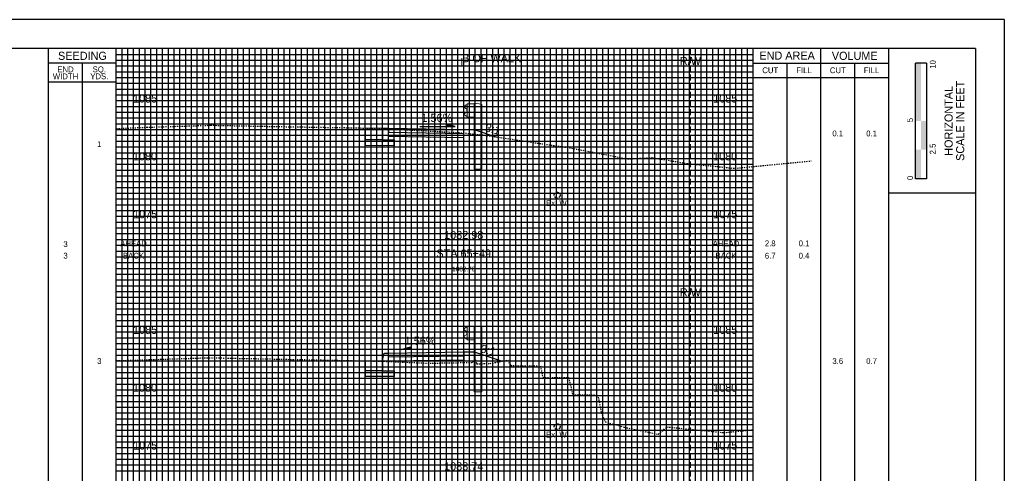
# Model space of a CAD drawing. Header units: feet. Extents: x 702 to 872, y 140 to 250.
# Tile 3 of 3: x 787 to 872, y 211 to 250. Entities that reach past the tile are written whole.
import ezdxf
from ezdxf.enums import TextEntityAlignment as Align

# ---------------------------------------------------------------- set-up
doc = ezdxf.new("R2010")
doc.units = ezdxf.units.FT
doc.header["$MEASUREMENT"] = 0
for name, pattern in [('CENTER2', [1.125, 0.75, -0.125, 0.125, -0.125]), ('DASHED', [0.75, 0.5, -0.25]), ('DASHED2', [0.375, 0.25, -0.125]), ('DGN Style 4', [0.027369, 0.013684, -0.006842, 0, -0.006842]), ('OhDOT_USTN2', [0.11, 0.069, -0.041]), ('waterex', [0])]:
    doc.linetypes.add(name, pattern=pattern)
for name, color, linetype in [('CL_P_Construction', 7, 'DGN Style 4'), ('RD_P_Cells', 7, 'Continuous'), ('SH_Border', 7, 'Continuous'), ('SH_Data', 7, 'Continuous'), ('UT_X_Water', 133, 'waterex'), ('XS_P_Annotation', 7, 'Continuous'), ('XS_P_Curb', 254, 'Continuous'), ('XS_P_Finished_Grade', 3, 'Continuous'), ('XS_P_Pavt_Surface', 251, 'Continuous'), ('XS_P_Subgrade', 4, 'Continuous'), ('XS_P_Text_Info', 7, 'Continuous'), ('XS_X_Ground_Line', 3, 'OhDOT_USTN2')]:
    doc.layers.add(name, color=color, linetype=linetype)
doc.layers.add('RW_X_Right_of_Way', color=7, linetype='Continuous', lineweight=25)
doc.layers.add('SH_Major_Grid_Line', color=254, linetype='Continuous', transparency=0.3)
doc.layers.add('SH_Minor_Grid_Line', color=252, linetype='Continuous', transparency=0.5)
doc.styles.add('Slanted-Normal', font='font31.shx', dxfattribs={"height": 0.12})
doc.styles.add('Straight-Normal', font='font30.shx', dxfattribs={"height": 0.1})
doc.styles.add('Straight-Sub Title', font='font30.shx', dxfattribs={"height": 0.17})

# ---------------------------------------------------------------- blocks, each defined once
blk = doc.blocks.new('GRRT')
at = {"layer": 'Defpoints', "color": 97, "linetype": 'Continuous', "lineweight": 30}
blk.add_point((0, 0), dxfattribs=at)
at = {"layer": 'RD_P_Cells', "color": 97, "linetype": 'Continuous', "lineweight": 13}
for p, q in [((0.307, 1.084), (0.307, 2.25)), ((0.307, 2.25), (0.89, 2.25)), ((0.89, 2.25), (0.971, 2.292)), ((0.89, -0.157), (0.89, 2.25)), ((0.971, 2.292), (1.506, 2.209)), ((1.506, 2.209), (1.557, 2.188)), ((1.557, -0.157), (1.557, 2.188)), ((0.307, 1.083), (0.89, 1.083)), ((0.89, -3.417), (0.89, -0.157)), ((1.557, -3.417), (1.557, -0.157)), ((0.89, -3.417), (1.557, -3.417))]:
    blk.add_line(p, q, dxfattribs=at)
at = {"layer": 'RD_P_Cells', "color": 97, "linetype": 'Continuous', "lineweight": 13, "flags": 128}
blk.add_lwpolyline([(0.307, 1.155), (0.22, 1.172), (0.059, 1.285), (0.059, 1.285, -0.51949), (0.059, 1.413), (0.059, 1.414), (0.264, 1.555), (0.263, 1.556, 0.244874), (0.296, 1.62), (0.297, 1.62), (0.297, 1.667), (0.297, 1.714), (0.296, 1.713, 0.244874), (0.263, 1.777), (0.264, 1.777), (0.059, 1.92), (0.059, 1.92, -0.51949), (0.059, 2.048), (0.059, 2.049), (0.22, 2.162), (0.307, 2.177)], format="xyb", dxfattribs=at)
for points in [[(0.287, 1.727), (0.287, 1.607), (0.295, 1.607), (0.295, 1.727), (0.287, 1.727)], [(0.287, 1.695), (0.287, 1.637), (0.262, 1.637), (0.262, 1.695), (0.287, 1.695)]]:
    blk.add_lwpolyline(points, close=True, dxfattribs=at)

msp = doc.modelspace()

# ---------------------------------------------------------------- hatches: boundary and pattern name
at = {"layer": 'SH_Data', "linetype": 'Continuous'}
msp.add_hatch(color=7, dxfattribs=at).paths.add_polyline_path([(864.429, 241.687), (864.429, 246.687), (864.896, 246.687), (864.9, 246.687), (864.9, 241.687)])

# ---------------------------------------------------------------- linework, layer by layer
at = {"layer": 'CL_P_Construction', "linetype": 'CENTER2'}
msp.add_line((825.416, 142.937), (825.416, 247.937), dxfattribs=at)
at = {"layer": 'RW_X_Right_of_Way', "linetype": 'DASHED'}
for p, q in [((844.986, 227.937), (844.986, 247.937)), ((844.986, 207.937), (844.986, 227.937))]:
    msp.add_line(p, q, dxfattribs=at)
at = {"layer": 'SH_Border'}
for p, q in [((872.083, 250.437), (702.083, 250.437)), ((872.083, 250.437), (872.083, 140.437)), ((869.583, 247.937), (704.583, 247.937)), ((862.083, 247.937), (862.083, 142.937)), ((869.583, 247.937), (869.583, 142.937)), ((869.583, 235.437), (862.083, 235.437))]:
    msp.add_line(p, q, dxfattribs=at)
at = {"layer": 'SH_Data', "color": 7, "linetype": 'Continuous'}
for p, q in [((789.583, 142.937), (789.583, 247.937)), ((795.416, 142.937), (795.416, 247.937)), ((850.416, 142.937), (850.416, 247.937)), ((856.25, 142.937), (856.25, 247.937)), ((795.416, 246.687), (789.583, 246.687)), ((792.499, 142.937), (792.499, 246.687)), ((850.416, 246.687), (862.083, 246.687)), ((853.334, 142.937), (853.334, 246.687)), ((859.166, 142.937), (859.166, 246.687)), ((864.429, 236.687), (864.429, 246.687)), ((865.366, 246.687), (864.429, 246.687)), ((865.366, 246.687), (865.366, 236.687)), ((795.416, 245.02), (789.583, 245.02)), ((850.416, 245.437), (862.083, 245.437)), ((865.366, 236.687), (864.429, 236.687))]:
    msp.add_line(p, q, dxfattribs=at)
for points in [[(865.362, 239.187), (865.362, 241.687), (864.896, 239.187), (864.896, 241.687)], [(864.896, 236.687), (864.896, 239.187), (864.429, 236.687), (864.429, 239.187)]]:
    msp.add_solid(points, dxfattribs=at)
at = {"layer": 'SH_Major_Grid_Line', "color": 254, "linetype": 'Continuous'}
for p, q in [((800.416, 142.937), (800.416, 247.937)), ((805.416, 142.937), (805.416, 247.937)), ((810.416, 142.937), (810.416, 247.937)), ((815.416, 142.937), (815.416, 247.937)), ((820.416, 142.937), (820.416, 247.937)), ((825.416, 142.937), (825.416, 247.937)), ((830.416, 142.937), (830.416, 247.937)), ((835.416, 142.937), (835.416, 247.937)), ((840.416, 142.937), (840.416, 247.937)), ((845.416, 142.937), (845.416, 247.937)), ((795.416, 242.937), (850.416, 242.937)), ((795.416, 237.937), (850.416, 237.937)), ((795.416, 232.937), (850.416, 232.937)), ((795.416, 227.937), (850.416, 227.937)), ((795.416, 222.937), (850.416, 222.937)), ((795.416, 217.937), (850.416, 217.937)), ((795.416, 212.937), (850.416, 212.937))]:
    msp.add_line(p, q, dxfattribs=at)
at = {"layer": 'SH_Minor_Grid_Line', "color": 252, "linetype": 'Continuous'}
for p, q in [((795.416, 247.437), (850.416, 247.437)), ((795.916, 142.937), (795.916, 247.937)), ((796.416, 142.937), (796.416, 247.937)), ((796.916, 142.937), (796.916, 247.937)), ((797.416, 142.937), (797.416, 247.937)), ((797.916, 142.937), (797.916, 247.937)), ((798.416, 142.937), (798.416, 247.937)), ((798.916, 142.937), (798.916, 247.937)), ((799.416, 142.937), (799.416, 247.937)), ((799.916, 142.937), (799.916, 247.937)), ((800.916, 142.937), (800.916, 247.937)), ((801.416, 142.937), (801.416, 247.937)), ((801.916, 142.937), (801.916, 247.937)), ((802.416, 142.937), (802.416, 247.937)), ((802.916, 142.937), (802.916, 247.937)), ((803.416, 142.937), (803.416, 247.937)), ((803.916, 142.937), (803.916, 247.937)), ((804.416, 142.937), (804.416, 247.937)), ((804.916, 142.937), (804.916, 247.937)), ((805.916, 142.937), (805.916, 247.937)), ((806.416, 142.937), (806.416, 247.937)), ((806.916, 142.937), (806.916, 247.937)), ((807.416, 142.937), (807.416, 247.937)), ((807.916, 142.937), (807.916, 247.937)), ((808.416, 142.937), (808.416, 247.937)), ((808.916, 142.937), (808.916, 247.937)), ((809.416, 142.937), (809.416, 247.937)), ((809.916, 142.937), (809.916, 247.937)), ((810.916, 142.937), (810.916, 247.937)), ((811.416, 142.937), (811.416, 247.937)), ((811.916, 142.937), (811.916, 247.937)), ((812.416, 142.937), (812.416, 247.937)), ((812.916, 142.937), (812.916, 247.937)), ((813.416, 142.937), (813.416, 247.937)), ((813.916, 142.937), (813.916, 247.937)), ((814.416, 142.937), (814.416, 247.937)), ((814.916, 142.937), (814.916, 247.937)), ((815.916, 142.937), (815.916, 247.937)), ((816.416, 142.937), (816.416, 247.937)), ((816.916, 142.937), (816.916, 247.937)), ((817.416, 142.937), (817.416, 247.937)), ((817.916, 142.937), (817.916, 247.937)), ((818.416, 142.937), (818.416, 247.937)), ((818.916, 142.937), (818.916, 247.937)), ((819.416, 142.937), (819.416, 247.937)), ((819.916, 142.937), (819.916, 247.937)), ((820.916, 142.937), (820.916, 247.937)), ((821.416, 142.937), (821.416, 247.937)), ((821.916, 142.937), (821.916, 247.937)), ((822.416, 142.937), (822.416, 247.937)), ((822.916, 142.937), (822.916, 247.937)), ((823.416, 142.937), (823.416, 247.937)), ((823.916, 142.937), (823.916, 247.937)), ((824.416, 142.937), (824.416, 247.937)), ((824.916, 142.937), (824.916, 247.937)), ((825.916, 142.937), (825.916, 247.937)), ((826.416, 142.937), (826.416, 247.937)), ((826.916, 142.937), (826.916, 247.937)), ((827.416, 142.937), (827.416, 247.937)), ((827.916, 142.937), (827.916, 247.937)), ((828.416, 142.937), (828.416, 247.937)), ((828.916, 142.937), (828.916, 247.937)), ((829.416, 142.937), (829.416, 247.937)), ((829.916, 142.937), (829.916, 247.937)), ((830.916, 142.937), (830.916, 247.937)), ((831.416, 142.937), (831.416, 247.937)), ((831.916, 142.937), (831.916, 247.937)), ((832.416, 142.937), (832.416, 247.937)), ((832.916, 142.937), (832.916, 247.937)), ((833.416, 142.937), (833.416, 247.937)), ((833.916, 142.937), (833.916, 247.937)), ((834.416, 142.937), (834.416, 247.937)), ((834.916, 142.937), (834.916, 247.937)), ((835.916, 142.937), (835.916, 247.937)), ((836.416, 142.937), (836.416, 247.937)), ((836.916, 142.937), (836.916, 247.937)), ((837.416, 142.937), (837.416, 247.937)), ((837.916, 142.937), (837.916, 247.937)), ((838.416, 142.937), (838.416, 247.937)), ((838.916, 142.937), (838.916, 247.937)), ((839.416, 142.937), (839.416, 247.937)), ((839.916, 142.937), (839.916, 247.937)), ((840.916, 142.937), (840.916, 247.937)), ((841.416, 142.937), (841.416, 247.937)), ((841.916, 142.937), (841.916, 247.937)), ((842.416, 142.937), (842.416, 247.937)), ((842.916, 142.937), (842.916, 247.937)), ((843.416, 142.937), (843.416, 247.937)), ((843.916, 142.937), (843.916, 247.937)), ((844.416, 142.937), (844.416, 247.937)), ((844.916, 142.937), (844.916, 247.937)), ((845.916, 142.937), (845.916, 247.937)), ((846.416, 142.937), (846.416, 247.937)), ((846.916, 142.937), (846.916, 247.937)), ((847.416, 142.937), (847.416, 247.937)), ((847.916, 142.937), (847.916, 247.937)), ((848.416, 142.937), (848.416, 247.937)), ((848.916, 142.937), (848.916, 247.937)), ((849.416, 142.937), (849.416, 247.937)), ((849.916, 142.937), (849.916, 247.937)), ((795.416, 246.937), (850.416, 246.937)), ((795.416, 246.437), (850.416, 246.437)), ((795.416, 245.937), (850.416, 245.937)), ((795.416, 245.437), (850.416, 245.437)), ((795.416, 244.937), (850.416, 244.937)), ((795.416, 244.437), (850.416, 244.437)), ((795.416, 243.937), (850.416, 243.937)), ((795.416, 243.437), (850.416, 243.437)), ((795.416, 242.437), (850.416, 242.437)), ((795.416, 241.937), (850.416, 241.937)), ((795.416, 241.437), (850.416, 241.437)), ((795.416, 240.937), (850.416, 240.937)), ((795.416, 240.437), (850.416, 240.437)), ((795.416, 239.937), (850.416, 239.937)), ((795.416, 239.437), (850.416, 239.437)), ((795.416, 238.937), (850.416, 238.937)), ((795.416, 238.437), (850.416, 238.437)), ((795.416, 237.437), (850.416, 237.437)), ((795.416, 236.937), (850.416, 236.937)), ((795.416, 236.437), (850.416, 236.437)), ((795.416, 235.937), (850.416, 235.937)), ((795.416, 235.437), (850.416, 235.437)), ((795.416, 234.937), (850.416, 234.937)), ((795.416, 234.437), (850.416, 234.437)), ((795.416, 233.937), (850.416, 233.937)), ((795.416, 233.437), (850.416, 233.437)), ((795.416, 232.437), (850.416, 232.437)), ((795.416, 231.937), (850.416, 231.937)), ((795.416, 231.437), (850.416, 231.437)), ((795.416, 230.937), (850.416, 230.937)), ((795.416, 230.437), (850.416, 230.437)), ((795.416, 229.937), (850.416, 229.937)), ((795.416, 229.437), (850.416, 229.437)), ((795.416, 228.937), (850.416, 228.937)), ((795.416, 228.437), (850.416, 228.437)), ((795.416, 227.437), (850.416, 227.437)), ((795.416, 226.937), (850.416, 226.937)), ((795.416, 226.437), (850.416, 226.437)), ((795.416, 225.937), (850.416, 225.937)), ((795.416, 225.437), (850.416, 225.437)), ((795.416, 224.937), (850.416, 224.937)), ((795.416, 224.437), (850.416, 224.437)), ((795.416, 223.937), (850.416, 223.937)), ((795.416, 223.437), (850.416, 223.437)), ((795.416, 222.437), (850.416, 222.437)), ((795.416, 221.937), (850.416, 221.937)), ((795.416, 221.437), (850.416, 221.437)), ((795.416, 220.937), (850.416, 220.937)), ((795.416, 220.437), (850.416, 220.437)), ((795.416, 219.937), (850.416, 219.937)), ((795.416, 219.437), (850.416, 219.437)), ((795.416, 218.937), (850.416, 218.937)), ((795.416, 218.437), (850.416, 218.437)), ((795.416, 217.437), (850.416, 217.437)), ((795.416, 216.937), (850.416, 216.937)), ((795.416, 216.437), (850.416, 216.437)), ((795.416, 215.937), (850.416, 215.937)), ((795.416, 215.437), (850.416, 215.437)), ((795.416, 214.937), (850.416, 214.937)), ((795.416, 214.437), (850.416, 214.437)), ((795.416, 213.937), (850.416, 213.937)), ((795.416, 213.437), (850.416, 213.437)), ((795.416, 212.437), (850.416, 212.437)), ((795.416, 211.937), (850.416, 211.937)), ((795.416, 211.437), (850.416, 211.437))]:
    msp.add_line(p, q, dxfattribs=at)
at = {"layer": 'UT_X_Water', "linetype": 'DASHED2'}
for centre in [(833.482, 235.264), (833.482, 215.251)]:
    msp.add_circle(centre, 0.25, dxfattribs=at)
at = {"layer": 'XS_P_Annotation', "color": 7, "linetype": 'Continuous', "lineweight": -3}
for p, q in [((824.689, 241.191), (823.925, 241.413)), ((823.925, 241.413), (823.925, 241.191)), ((821.629, 241.191), (824.689, 241.191)), ((820.055, 221.922), (820.819, 222.144)), ((823.116, 221.922), (820.055, 221.922)), ((820.819, 222.144), (820.819, 221.922))]:
    msp.add_line(p, q, dxfattribs=at)
for points in [[(824.689, 241.191), (823.925, 241.191), (823.925, 241.413)], [(820.055, 221.922), (820.819, 221.922), (820.819, 222.144)]]:
    msp.add_solid(points, dxfattribs=at)
at = {"layer": 'XS_P_Curb', "flags": 128}
msp.add_lwpolyline([(818.916, 241.037), (818.416, 241.037), (818.416, 240.037), (818.916, 240.037)], close=True, dxfattribs=at)
msp.add_lwpolyline([(818.57, 221.58, 0.36663), (818.487, 221.51), (818.416, 221.08), (818.416, 220.08), (818.916, 220.08), (818.916, 221.58)], format="xyb", close=True, dxfattribs=at)
at = {"layer": 'XS_P_Finished_Grade'}
for p, q in [((826.416, 240.898), (825.416, 240.917)), ((826.416, 240.898), (828.2, 240.303)), ((826.416, 221.692), (825.416, 221.677)), ((826.416, 221.692), (828.744, 220.916))]:
    msp.add_line(p, q, dxfattribs=at)
at = {"layer": 'XS_P_Pavt_Surface'}
for p, q in [((816.915, 241.06), (816.915, 239.56)), ((818.416, 240.037), (816.915, 240.06)), ((816.916, 220.909), (816.916, 219.58)), ((818.416, 220.08), (816.916, 220.08))]:
    msp.add_line(p, q, dxfattribs=at)
for points in [[(818.416, 241.037), (816.915, 241.06)], [(818.916, 240.037), (819.416, 240.037), (819.416, 239.537)], [(819.416, 239.537), (816.915, 239.56)], [(825.416, 221.677), (818.916, 221.58)], [(825.416, 221.677), (825.416, 221.344), (818.916, 221.247), (818.916, 221.58)], [(818.416, 220.909), (816.916, 220.909)], [(819.416, 219.58), (816.916, 219.58)], [(818.916, 220.08), (819.416, 220.08), (819.416, 219.58)]]:
    msp.add_lwpolyline(points, dxfattribs=at)
msp.add_lwpolyline([(825.416, 240.917), (818.916, 241.037), (818.916, 240.704), (825.416, 240.584)], close=True, dxfattribs=at)
at = {"layer": 'XS_P_Subgrade'}
for points in [[(818.916, 240.355), (825.416, 240.251), (825.416, 240.584)], [(825.416, 221.344), (825.416, 221.011), (818.916, 220.914), (818.916, 221.247)]]:
    msp.add_lwpolyline(points, dxfattribs=at)
at = {"layer": 'XS_X_Ground_Line'}
for points in [[(795.416, 241.023), (798.063, 241.136), (803.598, 241.311), (809.451, 241.193), (815.881, 241.089), (818.912, 240.999), (824.963, 240.682), (827.214, 240.451), (827.214, 240.451), (834.716, 239.33), (839.596, 238.396), (841.676, 238.508), (844.693, 238.002), (848.825, 237.586), (855.416, 238.221)], [(795.416, 220.957), (803.437, 221.21), (818.508, 220.907), (822.305, 220.734), (825.416, 220.792), (826.162, 220.807), (826.193, 220.882), (826.43, 221.022), (826.524, 220.687), (827.693, 220.709), (829.204, 221.006), (829.468, 220.529), (832.048, 220.507), (832.237, 219.516), (834.469, 219.488), (834.787, 218.175), (834.816, 218.006), (836.996, 217.986), (837.293, 216.437), (837.629, 215.672), (839.276, 215.199), (842.225, 214.594), (842.964, 215.231), (847.88, 214.735), (850.416, 214.979)]]:
    msp.add_lwpolyline(points, dxfattribs=at)

# ---------------------------------------------------------------- block references
at = {"layer": 'XS_P_Subgrade'}
for p in [(825.416, 240.917), (825.416, 221.677)]:
    msp.add_blockref('GRRT', p, dxfattribs=at)

# ---------------------------------------------------------------- texts
at = {"layer": 'SH_Data', "color": 7, "linetype": 'Continuous', "style": 'Straight-Normal'}
for s, height, p in [('SEEDING', 0.7, (792.501, 247.312)), ('END AREA', 0.7, (853.333, 247.333)), ('VOLUME', 0.7, (859.169, 247.312)), ('CUT', 0.5, (851.876, 246.062)), ('FILL', 0.5, (854.792, 246.062)), ('CUT', 0.5, (857.71, 246.062)), ('FILL', 0.5, (860.625, 246.062))]:
    msp.add_text(s, height=height, dxfattribs=at).set_placement(p, align=Align.MIDDLE_CENTER)
at = {"layer": 'SH_Data', "style": 'Straight-Sub Title'}
for s, p in [('10', (866.154, 246.565)), ('5', (864.198, 241.755)), ('2.5', (866.15, 239.255)), ('0', (864.198, 236.755))]:
    msp.add_text(s, height=0.5, rotation=90, dxfattribs=at).set_placement(p, align=Align.CENTER)
at = {"layer": 'SH_Data', "linetype": 'Continuous', "style": 'Straight-Sub Title'}
for s, p in [('SCALE IN FEET', (868.275, 241.687)), ('HORIZONTAL', (867.275, 241.687))]:
    msp.add_text(s, height=0.7, rotation=90, dxfattribs=at).set_placement(p, align=Align.MIDDLE_CENTER)
at = {"layer": 'SH_Data', "color": 7, "linetype": 'Continuous', "char_height": 0.7, "attachment_point": 5, "line_spacing_factor": 0.728571, "style": 'Straight-Normal'}
for s, insert in [('\\H0.714286x;END\\PWIDTH', (791.041, 245.837)), ('\\H0.714286x;SQ.\\PYDS.', (793.957, 245.837)), ('{\\H0.71429x;0.1}', (857.708, 240.598)), ('{\\H0.71429x;0.1}', (860.625, 240.598)), ('{\\H0.71429x;1}', (793.957, 239.673)), ('{\\H0.71429x;3}', (791.041, 231.03)), ('{\\H0.71429x;AHEAD}', (796.909, 231.092)), ('{\\H0.71429x;AHEAD}', (848.06, 231.092)), ('{\\H0.71429x;2.8}', (851.875, 231.092)), ('{\\H0.71429x;0.1}', (854.793, 231.092)), ('{\\H0.71429x;3}', (791.041, 230.028)), ('{\\H0.71429x;BACK}', (796.909, 230.028)), ('{\\H0.71429x;BACK}', (848.06, 230.028)), ('{\\H0.71429x;6.7}', (851.875, 230.028)), ('{\\H0.71429x;0.4}', (854.793, 230.028)), ('{\\H0.71429x;3}', (793.957, 220.918)), ('{\\H0.71429x;3.6}', (857.708, 220.918)), ('{\\H0.71429x;0.7}', (860.625, 220.918))]:
    msp.add_mtext(s, dxfattribs=dict(at, insert=insert))
at = {"layer": 'UT_X_Water', "char_height": 0.5, "width": 4.98768, "attachment_point": 1, "style": 'Straight-Normal'}
for insert in [(832.521, 234.826), (832.521, 214.812)]:
    msp.add_mtext('Ex. W', dxfattribs=dict(at, insert=insert))
at = {"layer": 'XS_P_Annotation', "color": 7, "linetype": 'Continuous', "lineweight": -3, "attachment_point": 5, "style": 'Slanted-Normal'}
for s, insert, char_height in [('1.56%', (823.095, 241.942), 0.7), ('1082.98', (825.416, 231.818), 0.7), ('1082.70', (825.416, 228.878), 0.4), ('1.56%', (821.649, 222.673), 0.7), ('1083.74', (825.416, 211.818), 0.7)]:
    msp.add_mtext(s, dxfattribs=dict(at, insert=insert, char_height=char_height))
at = {"layer": 'XS_P_Annotation', "color": 7, "linetype": 'Continuous', "lineweight": -3, "char_height": 0.7, "attachment_point": 5, "rotation": 344.86789, "style": 'Slanted-Normal'}
for insert in [(827.932, 240.967), (827.528, 221.861)]:
    msp.add_mtext('3:1', dxfattribs=dict(at, insert=insert))
at = {"layer": 'XS_P_Text_Info', "color": 7, "linetype": 'Continuous', "lineweight": -3, "char_height": 0.7, "attachment_point": 8, "style": 'Slanted-Normal'}
for s, insert in [('B OF WALK', (827.829, 246.747)), ('R/W', (844.986, 246.506)), ('L', (825.392, 246.423)), ('1085', (797.911, 243.261)), ('1085', (847.994, 243.261)), ('1080', (797.902, 238.261)), ('1080', (847.985, 238.261)), ('1075', (797.916, 233.261)), ('1075', (847.998, 233.261)), ('R/W', (844.986, 226.506)), ('1085', (797.911, 223.261)), ('1085', (847.994, 223.261)), ('1080', (797.902, 218.261)), ('1080', (847.985, 218.261)), ('1075', (797.916, 213.261)), ('1075', (847.998, 213.261))]:
    msp.add_mtext(s, dxfattribs=dict(at, insert=insert))
at = {"layer": 'XS_P_Text_Info', "color": 7, "linetype": 'Continuous', "lineweight": -3, "insert": (825.416, 229.868), "char_height": 0.7, "width": 21.51176, "attachment_point": 8, "style": 'Slanted-Normal'}
msp.add_mtext('STA 65+49', dxfattribs=at)

doc.saveas('drawing.dxf')
